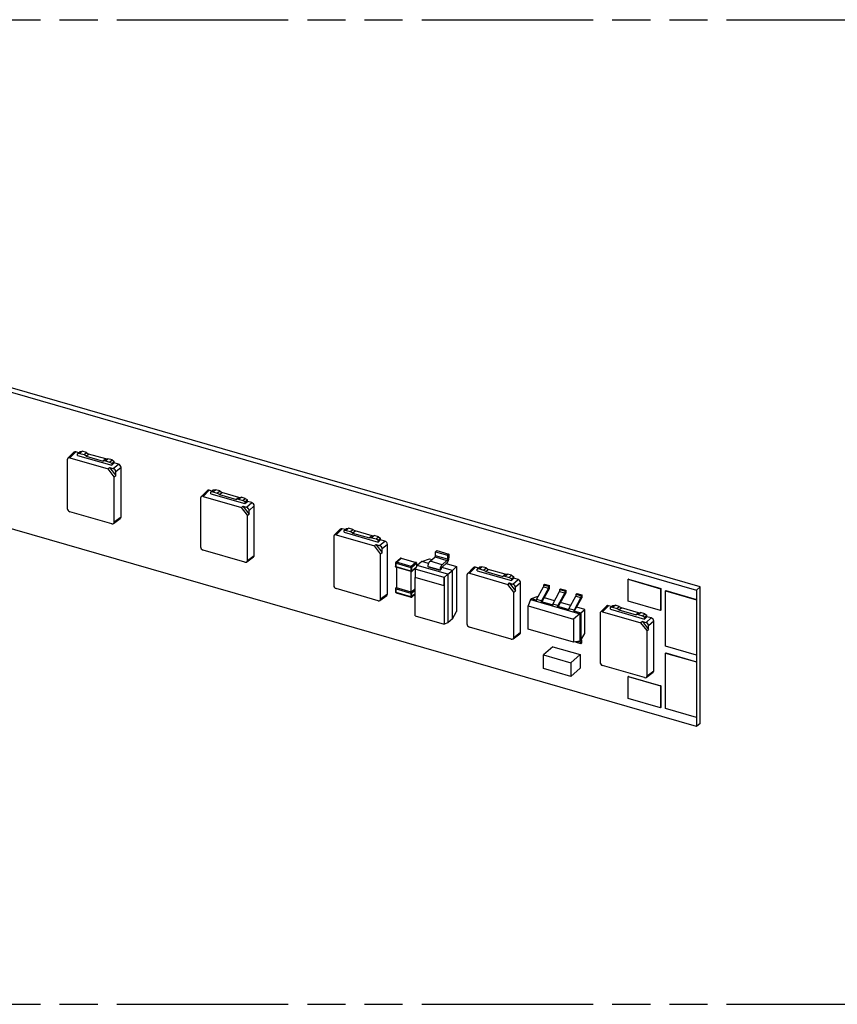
# Model space of a CAD drawing. Header units: millimetres. Extents: x 0 to 210, y 0 to 297.
# Tile 5 of 7: x 92 to 133, y 208 to 258. Entities that reach past the tile are written whole.
import ezdxf

# ---------------------------------------------------------------- set-up
doc = ezdxf.new("R2010")
doc.units = ezdxf.units.MM
doc.header["$LTSCALE"] = 19.36
doc.linetypes.add('PHANTOM', pattern=[0.8, 0.45, -0.05, 0.1, -0.05, 0.1, -0.05])
doc.layers.get('0').update_dxf_attribs({"linetype": 'CONTINUOUS'})
doc.layers.add('DEFAULT_3', color=7, linetype='PHANTOM')

msp = doc.modelspace()

# ---------------------------------------------------------------- linework, layer by layer
at = {"color": 7, "linetype": 'Continuous'}
for p, q in [((71.9161, 244.3368), (126.0427, 228.7118)), ((126.2302, 228.8742), (72.1036, 244.4992)), ((126.0427, 221.7836), (71.9161, 237.4086)), ((94.1058, 235.4074), (94.4111, 235.7142)), ((94.6629, 235.6919), (94.5138, 235.7349)), ((94.6054, 235.6421), (94.7304, 235.7503)), ((94.7137, 235.6541), (94.6054, 235.6421)), ((94.6054, 235.5566), (94.6054, 235.6421)), ((94.6054, 235.5566), (96.3375, 235.0566)), ((94.7137, 235.6541), (94.8387, 235.7624)), ((94.7137, 235.6541), (94.9302, 235.5916)), ((94.7304, 235.7503), (94.8387, 235.7624)), ((95.0552, 235.6999), (94.8387, 235.7624)), ((94.9302, 235.5916), (95.0552, 235.6999)), ((95.0384, 235.5171), (94.9302, 235.5916)), ((95.0384, 235.5171), (95.1634, 235.6253)), ((95.0384, 235.5171), (95.9045, 235.2671)), ((95.0552, 235.6999), (95.1634, 235.6253)), ((96.0295, 235.3753), (95.1634, 235.6253)), ((94.0787, 235.3358), (94.0787, 232.8635)), ((94.2085, 235.4281), (96.1571, 234.8656)), ((96.0295, 235.3753), (95.9045, 235.2671)), ((96.0127, 235.2791), (95.9045, 235.2671)), ((96.0127, 235.2791), (96.1377, 235.3874)), ((96.0127, 235.2791), (96.2292, 235.2166)), ((96.0295, 235.3753), (96.1377, 235.3874)), ((96.3542, 235.3249), (96.1377, 235.3874)), ((96.2292, 235.2166), (96.3542, 235.3249)), ((96.3375, 235.1421), (96.2292, 235.2166)), ((96.3375, 235.1421), (96.4625, 235.2503)), ((96.3375, 235.0566), (96.4625, 235.1724)), ((96.3375, 235.1421), (96.3375, 235.0566)), ((96.3542, 235.3249), (96.4625, 235.2503)), ((96.4625, 235.1724), (96.4625, 235.2503)), ((96.6791, 235.1099), (96.4625, 235.1724)), ((96.2276, 234.9364), (96.1571, 234.8656)), ((96.4642, 234.4699), (96.1571, 234.8656)), ((96.2276, 234.9364), (96.5438, 234.529)), ((96.2276, 234.9364), (96.4139, 234.8826)), ((96.4642, 234.4699), (96.5438, 234.529)), ((96.5438, 234.529), (96.5438, 234.7153)), ((96.8089, 232.4309), (96.8089, 234.9426)), ((96.4642, 232.1748), (96.4642, 234.4699)), ((100.8716, 233.4542), (101.177, 233.761)), ((101.4288, 233.7388), (101.2797, 233.7818)), ((101.3713, 233.689), (101.4963, 233.7972)), ((101.4795, 233.701), (101.3713, 233.689)), ((101.3713, 233.6035), (101.3713, 233.689)), ((101.3713, 233.6035), (103.1033, 233.1035)), ((101.4795, 233.701), (101.6045, 233.8093)), ((101.4795, 233.701), (101.696, 233.6385)), ((101.4963, 233.7972), (101.6045, 233.8093)), ((101.821, 233.7468), (101.6045, 233.8093)), ((101.696, 233.6385), (101.821, 233.7468)), ((101.8043, 233.564), (101.696, 233.6385)), ((101.8043, 233.564), (101.9293, 233.6722)), ((101.8043, 233.564), (102.6703, 233.314)), ((101.821, 233.7468), (101.9293, 233.6722)), ((102.7953, 233.4222), (101.9293, 233.6722)), ((100.8445, 233.3827), (100.8445, 230.9103)), ((100.9743, 233.475), (102.923, 232.9125)), ((102.7953, 233.4222), (102.6703, 233.314)), ((102.7785, 233.326), (102.6703, 233.314)), ((102.7785, 233.326), (102.9035, 233.4343)), ((102.7785, 233.326), (102.9951, 233.2635)), ((102.7953, 233.4222), (102.9035, 233.4343)), ((103.1201, 233.3718), (102.9035, 233.4343)), ((102.9951, 233.2635), (103.1201, 233.3718)), ((103.1033, 233.189), (102.9951, 233.2635)), ((103.1033, 233.189), (103.2283, 233.2972)), ((103.1033, 233.1035), (103.2283, 233.2193)), ((103.1033, 233.189), (103.1033, 233.1035)), ((103.1201, 233.3718), (103.2283, 233.2972)), ((103.2283, 233.2193), (103.2283, 233.2972)), ((103.4449, 233.1567), (103.2283, 233.2193)), ((96.3344, 232.0825), (94.2085, 232.6962)), ((102.9934, 232.9833), (102.923, 232.9125)), ((103.2301, 232.5167), (102.923, 232.9125)), ((102.9934, 232.9833), (103.1798, 232.9295)), ((102.9934, 232.9833), (103.3096, 232.5758)), ((103.2301, 232.5167), (103.3096, 232.5758)), ((103.2301, 230.2217), (103.2301, 232.5167)), ((103.3096, 232.5758), (103.3096, 232.7622)), ((103.5747, 230.4778), (103.5747, 232.9894)), ((96.4276, 232.095), (96.7723, 232.3511)), ((107.6374, 231.5011), (107.9428, 231.8079)), ((107.7401, 231.5219), (109.6888, 230.9594)), ((108.1946, 231.7856), (108.0455, 231.8287)), ((108.1371, 231.7358), (108.2621, 231.8441)), ((108.2453, 231.7479), (108.1371, 231.7358)), ((108.1371, 231.6503), (108.1371, 231.7358)), ((108.1371, 231.6503), (109.8691, 231.1503)), ((108.2453, 231.7479), (108.3703, 231.8561)), ((108.2453, 231.7479), (108.4618, 231.6854)), ((108.2621, 231.8441), (108.3703, 231.8561)), ((108.5868, 231.7936), (108.3703, 231.8561)), ((108.4618, 231.6854), (108.5868, 231.7936)), ((108.5701, 231.6108), (108.4618, 231.6854)), ((108.5701, 231.6108), (108.6951, 231.7191)), ((108.5701, 231.6108), (109.4361, 231.3608)), ((108.5868, 231.7936), (108.6951, 231.7191)), ((109.5611, 231.4691), (108.6951, 231.7191)), ((107.6103, 231.4295), (107.6103, 228.9572)), ((109.5611, 231.4691), (109.4361, 231.3608)), ((109.5444, 231.3729), (109.4361, 231.3608)), ((109.5444, 231.3729), (109.6694, 231.4811)), ((109.5444, 231.3729), (109.7609, 231.3104)), ((109.5611, 231.4691), (109.6694, 231.4811)), ((109.8859, 231.4186), (109.6694, 231.4811)), ((109.7592, 231.0301), (109.6888, 230.9594)), ((109.7592, 231.0301), (109.9456, 230.9764)), ((109.7592, 231.0301), (110.0754, 230.6227)), ((109.7609, 231.3104), (109.8859, 231.4186)), ((109.8691, 231.2358), (109.7609, 231.3104)), ((109.8691, 231.2358), (109.9941, 231.3441)), ((109.8691, 231.1503), (109.9941, 231.2661)), ((109.8691, 231.2358), (109.8691, 231.1503)), ((109.8859, 231.4186), (109.9941, 231.3441)), ((109.9941, 231.2661), (109.9941, 231.3441)), ((110.2107, 231.2036), (109.9941, 231.2661)), ((110.3405, 228.5247), (110.3405, 231.0363)), ((103.1002, 230.1293), (100.9743, 230.743)), ((109.9959, 230.5636), (109.6888, 230.9594)), ((109.9959, 230.5636), (110.0754, 230.6227)), ((109.9959, 228.2686), (109.9959, 230.5636)), ((110.0754, 230.6227), (110.0754, 230.8091)), ((112.7824, 230.6561), (112.8574, 230.721)), ((112.7824, 230.6561), (113.3886, 230.4811)), ((112.7824, 230.4612), (112.7824, 230.6561)), ((112.8574, 230.721), (113.4636, 230.546)), ((113.4636, 230.546), (113.3886, 230.4811)), ((113.4636, 230.546), (113.4636, 230.3512)), ((103.1935, 230.1419), (103.5381, 230.398)), ((110.7568, 230.0991), (110.7568, 229.9086)), ((110.7706, 230.1294), (111.0056, 230.3329)), ((111.0429, 230.3411), (111.7963, 230.1236)), ((111.8252, 230.0851), (111.8252, 229.9148)), ((112.0811, 230.1657), (111.8562, 229.9709)), ((112.0811, 230.1657), (112.4727, 230.3075)), ((112.4351, 230.0635), (112.0811, 230.1657)), ((112.4727, 230.3075), (112.6093, 230.268)), ((112.5074, 230.1798), (112.7574, 230.3963)), ((113.3636, 230.2213), (113.1136, 230.0048)), ((113.1136, 229.8749), (113.3636, 230.0914)), ((113.3281, 230.0606), (113.8484, 229.9104)), ((113.3886, 230.4811), (113.3886, 230.2862)), ((111.5391, 229.6527), (110.7857, 229.8702)), ((110.7968, 229.867), (110.7968, 228.8347)), ((111.5502, 228.6172), (111.5502, 229.6511)), ((111.5764, 229.6609), (111.7846, 229.8412)), ((111.7519, 229.7819), (111.7514, 229.7815)), ((113.2186, 229.3579), (111.7514, 229.7815)), ((111.7514, 229.7815), (111.7514, 229.3485)), ((111.8562, 229.9709), (111.7519, 229.7819)), ((113.2191, 229.3584), (111.7519, 229.7819)), ((113.415, 229.5209), (111.8562, 229.9709)), ((112.4074, 229.8983), (112.4074, 229.92)), ((112.4074, 229.8983), (113.0136, 229.7233)), ((113.0136, 229.7233), (113.0886, 229.7883)), ((113.0136, 229.745), (113.0136, 229.7233)), ((113.0886, 229.7883), (113.0886, 229.8099)), ((113.64, 229.7157), (113.1083, 229.8692)), ((113.2191, 229.3584), (113.415, 229.5209)), ((113.415, 229.5209), (113.64, 229.7157)), ((113.415, 229.5209), (113.415, 227.0527)), ((113.8484, 229.9104), (113.64, 229.7157)), ((113.64, 227.2475), (113.64, 229.7157)), ((113.8484, 229.9104), (113.8484, 227.6254)), ((114.4033, 229.548), (114.7086, 229.8548)), ((114.506, 229.5687), (116.4546, 229.0062)), ((114.9604, 229.8325), (114.8113, 229.8755)), ((114.9029, 229.7827), (115.0279, 229.891)), ((115.0112, 229.7948), (114.9029, 229.7827)), ((114.9029, 229.6972), (114.9029, 229.7827)), ((114.9029, 229.6972), (116.635, 229.1972)), ((115.0112, 229.7948), (115.1362, 229.903)), ((115.0112, 229.7948), (115.2277, 229.7323)), ((115.0279, 229.891), (115.1362, 229.903)), ((115.3527, 229.8405), (115.1362, 229.903)), ((115.2277, 229.7323), (115.3527, 229.8405)), ((115.3359, 229.6577), (115.2277, 229.7323)), ((115.3359, 229.6577), (115.4609, 229.766)), ((115.3359, 229.6577), (116.2019, 229.4077)), ((115.3527, 229.8405), (115.4609, 229.766)), ((116.3269, 229.516), (115.4609, 229.766)), ((116.3269, 229.516), (116.2019, 229.4077)), ((116.3102, 229.4198), (116.4352, 229.528)), ((116.3269, 229.516), (116.4352, 229.528)), ((116.6517, 229.4655), (116.4352, 229.528)), ((113.2186, 228.9249), (111.7514, 229.3485)), ((111.7519, 227.4054), (111.7519, 229.3483)), ((113.2186, 229.3579), (113.2191, 229.3584)), ((113.2186, 228.9249), (113.2186, 229.3579)), ((113.2191, 229.3584), (113.2191, 226.9818)), ((114.3761, 229.4764), (114.3761, 227.0041)), ((116.3102, 229.4198), (116.2019, 229.4077)), ((116.3102, 229.4198), (116.5267, 229.3573)), ((116.5251, 229.077), (116.4546, 229.0062)), ((116.7617, 228.6105), (116.4546, 229.0062)), ((116.5251, 229.077), (116.7114, 229.0232)), ((116.5251, 229.077), (116.8412, 228.6696)), ((116.5267, 229.3573), (116.6517, 229.4655)), ((116.635, 229.2827), (116.5267, 229.3573)), ((116.635, 229.2827), (116.76, 229.391)), ((116.635, 229.1972), (116.76, 229.313)), ((116.635, 229.2827), (116.635, 229.1972)), ((116.6517, 229.4655), (116.76, 229.391)), ((116.76, 229.313), (116.76, 229.391)), ((116.9765, 229.2505), (116.76, 229.313)), ((117.1064, 226.5716), (117.1064, 229.0832)), ((118.2634, 228.9728), (118.3134, 229.0161)), ((118.3134, 229.0161), (118.5732, 228.9411)), ((122.5786, 229.2701), (122.5686, 229.2615)), ((122.5686, 229.2615), (124.214, 228.7865)), ((122.5686, 228.1529), (122.5686, 229.2615)), ((122.5786, 229.2701), (124.224, 228.7951)), ((109.8661, 228.1762), (107.7401, 228.7899)), ((110.7568, 228.8001), (110.7568, 228.6096)), ((110.7706, 228.8303), (110.7968, 228.853)), ((110.7857, 228.5711), (111.5391, 228.3536)), ((111.5502, 228.6172), (110.7968, 228.8347)), ((111.7519, 228.7919), (111.5502, 228.6172)), ((111.5764, 228.3618), (111.7519, 228.5138)), ((113.2186, 228.9249), (113.2191, 228.9254)), ((116.7617, 228.6105), (116.8412, 228.6696)), ((116.7617, 226.3154), (116.7617, 228.6105)), ((116.8412, 228.6696), (116.8412, 228.8559)), ((117.9134, 228.2443), (118.2634, 228.8852)), ((118.5232, 228.8102), (118.1732, 228.1693)), ((118.2232, 228.1617), (118.5732, 228.8026)), ((118.5232, 228.8978), (118.2634, 228.9728)), ((118.2634, 228.9728), (118.2634, 228.8852)), ((118.2634, 228.8852), (118.5232, 228.8102)), ((118.5732, 228.9411), (118.5232, 228.8978)), ((118.5232, 228.8978), (118.5232, 228.8102)), ((118.5732, 228.8026), (118.5732, 228.9411)), ((118.7361, 228.0068), (119.0861, 228.6477)), ((119.3459, 228.5727), (118.9959, 227.9318)), ((119.0459, 227.9242), (119.3959, 228.5651)), ((119.0861, 228.7353), (119.1361, 228.7786)), ((119.3459, 228.6603), (119.0861, 228.7353)), ((119.0861, 228.7353), (119.0861, 228.6477)), ((119.0861, 228.6477), (119.3459, 228.5727)), ((119.1361, 228.7786), (119.3959, 228.7036)), ((119.3959, 228.7036), (119.3459, 228.6603)), ((119.3459, 228.6603), (119.3459, 228.5727)), ((119.3959, 228.7036), (119.3959, 228.5651)), ((119.9088, 228.4978), (119.9588, 228.5411)), ((119.9588, 228.5411), (120.2186, 228.4661)), ((124.224, 228.7951), (124.214, 228.7865)), ((124.214, 228.7865), (124.214, 227.6779)), ((124.224, 228.7951), (124.224, 227.6866)), ((124.4795, 228.6867), (124.4695, 228.6781)), ((124.4695, 228.6781), (126.0327, 228.2268)), ((124.4695, 225.8635), (124.4695, 228.6781)), ((124.4795, 228.6867), (126.0427, 228.2355)), ((126.0427, 228.7118), (126.2302, 228.8742)), ((126.0427, 228.7118), (126.0427, 228.2355)), ((126.2302, 221.946), (126.2302, 228.8742)), ((109.9593, 228.1888), (110.3039, 228.4449)), ((117.6103, 228.2376), (117.4897, 227.9082)), ((117.6603, 228.2809), (117.6103, 228.2376)), ((117.6103, 228.2376), (120.1217, 227.5126)), ((117.6603, 228.2809), (118.0007, 228.4041)), ((117.6603, 228.2809), (117.9134, 228.2078)), ((118.1732, 228.1693), (117.9134, 228.2443)), ((117.9134, 228.1501), (117.9134, 228.2443)), ((118.1732, 228.0751), (118.1732, 228.1693)), ((118.2232, 228.1184), (118.1732, 228.0751)), ((118.2232, 228.1184), (118.2232, 228.1617)), ((118.2232, 228.1184), (118.7361, 227.9703)), ((118.8291, 228.1771), (118.3129, 228.3261)), ((118.9959, 227.9318), (118.7361, 228.0068)), ((118.7361, 227.9126), (118.7361, 228.0068)), ((119.6518, 227.9396), (119.1357, 228.0886)), ((119.5588, 227.7693), (119.9088, 228.4102)), ((120.1686, 228.3352), (119.8186, 227.6943)), ((119.8686, 227.6867), (120.2186, 228.3276)), ((120.1686, 228.4228), (119.9088, 228.4978)), ((119.9088, 228.4978), (119.9088, 228.4102)), ((119.9088, 228.4102), (120.1686, 228.3352)), ((120.2186, 228.4661), (120.1686, 228.4228)), ((120.1686, 228.4228), (120.1686, 228.3352)), ((120.2186, 228.4661), (120.2186, 228.3276)), ((124.214, 227.6779), (122.5686, 228.1529)), ((126.0427, 228.2355), (126.0327, 228.2268)), ((126.0327, 228.2268), (126.0327, 225.4122)), ((113.64, 227.2475), (113.8484, 227.6254)), ((117.4897, 227.9082), (119.7923, 227.2435)), ((117.4897, 226.7314), (117.4897, 227.9082)), ((118.9959, 227.8376), (118.9959, 227.9318)), ((119.0459, 227.8809), (118.9959, 227.8376)), ((119.0459, 227.8809), (119.0459, 227.9242)), ((119.0459, 227.8809), (119.5588, 227.7328)), ((119.8186, 227.6943), (119.5588, 227.7693)), ((119.5588, 227.6751), (119.5588, 227.7693)), ((120.1217, 227.5126), (119.7923, 227.2435)), ((119.8186, 227.6001), (119.8186, 227.6943)), ((119.8686, 227.6434), (119.8186, 227.6001)), ((119.8686, 227.6434), (119.8686, 227.6867)), ((119.8686, 227.6434), (120.1717, 227.5559)), ((120.3628, 227.7343), (119.9584, 227.8511)), ((120.1717, 227.5559), (120.1217, 227.5126)), ((120.1217, 227.5126), (120.1217, 226.127)), ((120.1717, 227.5559), (120.3628, 227.7343)), ((120.1717, 227.5559), (120.1717, 226.1703)), ((120.3628, 226.5167), (120.3628, 227.7343)), ((121.142, 227.5233), (121.142, 225.051)), ((121.1691, 227.5949), (121.4744, 227.9017)), ((121.2718, 227.6156), (123.2204, 227.0531)), ((121.7262, 227.8794), (121.5771, 227.9224)), ((121.6687, 227.8296), (121.7937, 227.9378)), ((121.777, 227.8416), (121.6687, 227.8296)), ((121.6687, 227.7441), (121.6687, 227.8296)), ((121.6687, 227.7441), (123.4008, 227.2441)), ((121.777, 227.8416), (121.902, 227.9499)), ((121.777, 227.8416), (121.9935, 227.7791)), ((121.7937, 227.9378), (121.902, 227.9499)), ((122.1185, 227.8874), (121.902, 227.9499)), ((121.9935, 227.7791), (122.1185, 227.8874)), ((122.1017, 227.7046), (121.9935, 227.7791)), ((122.1017, 227.7046), (122.2267, 227.8128)), ((122.1017, 227.7046), (122.9678, 227.4546)), ((122.1185, 227.8874), (122.2267, 227.8128)), ((123.0928, 227.5628), (122.2267, 227.8128)), ((123.0928, 227.5628), (122.9678, 227.4546)), ((123.076, 227.4666), (123.201, 227.5749)), ((123.0928, 227.5628), (123.201, 227.5749)), ((123.4175, 227.5124), (123.201, 227.5749)), ((123.2925, 227.4041), (123.4175, 227.5124)), ((123.4175, 227.5124), (123.5258, 227.4378)), ((124.224, 227.6866), (124.214, 227.6779)), ((111.7519, 227.4054), (113.2191, 226.9818)), ((113.415, 227.0527), (113.2191, 226.9818)), ((113.64, 227.2475), (113.415, 227.0527)), ((119.7923, 227.2435), (119.7923, 226.0667)), ((123.076, 227.4666), (122.9678, 227.4546)), ((123.076, 227.4666), (123.2925, 227.4041)), ((123.2909, 227.1239), (123.2204, 227.0531)), ((123.5275, 226.6574), (123.2204, 227.0531)), ((123.2909, 227.1239), (123.4772, 227.0701)), ((123.2909, 227.1239), (123.6071, 226.7165)), ((123.4008, 227.3296), (123.2925, 227.4041)), ((123.4008, 227.3296), (123.5258, 227.4378)), ((123.4008, 227.2441), (123.5258, 227.3599)), ((123.4008, 227.3296), (123.4008, 227.2441)), ((123.5258, 227.3599), (123.5258, 227.4378)), ((123.7424, 227.2974), (123.5258, 227.3599)), ((123.8722, 224.6184), (123.8722, 227.1301)), ((116.6319, 226.2231), (114.506, 226.8368)), ((119.7923, 226.0667), (117.4897, 226.7314)), ((120.1717, 226.1703), (120.3628, 226.5167)), ((123.5275, 226.6574), (123.6071, 226.7165)), ((123.5275, 224.3623), (123.5275, 226.6574)), ((123.6071, 226.7165), (123.6071, 226.9028)), ((116.7251, 226.2356), (117.0698, 226.4918)), ((120.1217, 226.127), (119.7923, 226.0667)), ((119.9088, 226.073), (119.9088, 226.088)), ((119.9088, 226.073), (120.1686, 225.998)), ((119.9916, 226.1032), (120.1686, 226.0856)), ((120.1717, 226.1703), (120.1217, 226.127)), ((120.1686, 225.998), (120.1686, 226.0856)), ((120.1686, 225.998), (120.2186, 226.0413)), ((120.2186, 226.1798), (120.1792, 226.1837)), ((120.1827, 226.1902), (120.2186, 226.1798)), ((120.2186, 226.0413), (120.2186, 226.1798)), ((118.7464, 225.8384), (118.2714, 225.427)), ((118.7464, 225.8384), (120.132, 225.4384)), ((126.0327, 225.4122), (124.4695, 225.8635)), ((124.4795, 225.5257), (124.4695, 225.5171)), ((124.4695, 225.5171), (126.0327, 225.0658)), ((124.4695, 222.7025), (124.4695, 225.5171)), ((124.4795, 225.5257), (126.0427, 225.0745)), ((118.2714, 225.427), (119.657, 225.027)), ((118.2714, 224.7342), (118.2714, 225.427)), ((120.132, 225.4384), (119.657, 225.027)), ((119.657, 225.027), (119.657, 224.3342)), ((120.132, 225.4384), (120.132, 224.7456)), ((126.0427, 225.4209), (126.0327, 225.4122)), ((126.0427, 225.0745), (126.0327, 225.0658)), ((126.0327, 225.0658), (126.0327, 222.2512)), ((126.0427, 225.4209), (126.0427, 225.0745)), ((119.657, 224.3342), (118.2714, 224.7342)), ((120.132, 224.7456), (119.657, 224.3342)), ((123.3977, 224.27), (121.2718, 224.8837)), ((123.4909, 224.2825), (123.8356, 224.5386)), ((122.5786, 224.3338), (122.5686, 224.3251)), ((122.5686, 224.3251), (124.214, 223.8501)), ((122.5686, 223.2166), (122.5686, 224.3251)), ((122.5786, 224.3338), (124.224, 223.8588)), ((124.224, 223.8588), (124.214, 223.8501)), ((124.214, 223.8501), (124.214, 222.7416)), ((124.224, 223.8588), (124.224, 222.7503)), ((124.214, 222.7416), (122.5686, 223.2166)), ((124.224, 222.7503), (124.214, 222.7416)), ((126.0327, 222.2512), (124.4695, 222.7025)), ((126.0427, 222.2599), (126.0327, 222.2512)), ((126.0427, 222.2599), (126.0427, 221.7836)), ((126.2302, 221.946), (126.0427, 221.7836))]:
    msp.add_line(p, q, dxfattribs=at)
at = {"color": 9, "linetype": 'Continuous'}
for p, q in [((94.5138, 235.7349), (94.2085, 235.4281)), ((96.4139, 234.8826), (96.6791, 235.1099)), ((96.8089, 234.9426), (96.5438, 234.7153)), ((101.2797, 233.7818), (100.9743, 233.475)), ((103.1798, 232.9295), (103.4449, 233.1567)), ((103.5747, 232.9894), (103.3096, 232.7622)), ((96.4642, 232.1748), (96.8089, 232.4309)), ((108.0455, 231.8287), (107.7401, 231.5219)), ((109.9456, 230.9764), (110.2107, 231.2036)), ((110.3405, 231.0363), (110.0754, 230.8091)), ((103.2301, 230.2217), (103.5747, 230.4778)), ((110.7768, 230.0818), (111.5302, 229.8643)), ((110.7768, 229.8913), (110.7768, 230.0818)), ((110.7968, 230.1338), (111.0318, 230.3373)), ((111.5502, 229.9163), (110.7968, 230.1338)), ((111.0318, 230.3373), (111.7852, 230.1198)), ((111.7852, 230.1198), (111.5502, 229.9163)), ((111.5848, 229.8716), (111.8198, 230.0751)), ((111.8198, 230.0751), (111.8198, 229.9051)), ((113.1136, 230.0048), (112.5074, 230.1798)), ((112.7574, 230.3963), (113.3636, 230.2213)), ((113.3886, 230.2862), (112.7824, 230.4612)), ((111.5302, 229.6738), (110.7768, 229.8913)), ((111.5302, 229.8643), (111.5302, 229.6738)), ((111.5848, 229.6811), (111.5848, 229.8716)), ((111.7983, 229.8659), (111.5848, 229.6811)), ((112.4074, 229.92), (113.0136, 229.745)), ((114.8113, 229.8755), (114.506, 229.5687)), ((116.7114, 229.0232), (116.9765, 229.2505)), ((117.1064, 229.0832), (116.8412, 228.8559)), ((109.9959, 228.2686), (110.3405, 228.5247)), ((110.7768, 228.7828), (111.5302, 228.5653)), ((110.7768, 228.5922), (110.7768, 228.7828)), ((111.5302, 228.3747), (110.7768, 228.5922)), ((111.5302, 228.5653), (111.5302, 228.3747)), ((111.5848, 228.5726), (111.7519, 228.7173)), ((111.5848, 228.3821), (111.5848, 228.5726)), ((111.7519, 228.5268), (111.5848, 228.3821)), ((121.5771, 227.9224), (121.2718, 227.6156)), ((123.4772, 227.0701), (123.7424, 227.2974)), ((123.8722, 227.1301), (123.6071, 226.9028)), ((116.7617, 226.3154), (117.1064, 226.5716)), ((123.5275, 224.3623), (123.8722, 224.6184))]:
    msp.add_line(p, q, dxfattribs=at)
at = {"color": 7, "linetype": 'Continuous'}
for centre, start, end in [((110.7968, 230.0991), 130.89339, 180), ((111.0318, 230.3026), 73.89787, 130.89339), ((111.7852, 230.0851), 0.00003, 73.89776), ((110.7968, 229.9086), 180, 253.89789), ((111.5502, 229.6911), 253.89789, 310.89339), ((110.7968, 228.8001), 130.8934, 179.99999), ((110.7968, 228.6096), 180, 253.89789), ((111.5502, 228.3921), 253.89789, 310.89339)]:
    msp.add_arc(centre, 0.04, start, end, dxfattribs=at)
at = {"color": 9, "linetype": 'Continuous'}
for centre in [(111.0203, 230.3158), (110.7853, 228.8133)]:
    msp.add_arc(centre, 0.0226, 125.42333, 130.88981, dxfattribs=at)
at = {"color": 7, "linetype": 'Continuous'}
for centre, major_axis, ratio, start_param, end_param in [((94.514, 235.6049), (-0.0983, 0.1136), 0.7490964, -0.8561535, 0.0557299), ((94.2087, 235.2981), (-0.0983, 0.1136), 0.7490964, -0.8561535, 0.7134248), ((96.6789, 234.9799), (-0.0982, 0.1134), 0.7509046, -2.4275713, -0.8579929), ((96.4138, 234.7527), (-0.0982, 0.1134), 0.7509046, -2.4275713, -0.8579929), ((101.2798, 233.6518), (-0.0983, 0.1136), 0.7490964, -0.8561535, 0.0557299), ((100.9745, 233.345), (-0.0983, 0.1136), 0.7490964, -0.8561535, 0.7134248), ((103.4447, 233.0268), (-0.0982, 0.1134), 0.7509046, -2.4275713, -0.8579929), ((94.2087, 232.8261), (-0.0982, 0.1134), 0.7509046, 0.7140214, 2.2835997), ((103.1796, 232.7995), (-0.0982, 0.1134), 0.7509046, -2.4275713, -0.8579929), ((96.3343, 232.2125), (-0.0983, 0.1136), 0.7490964, 2.2854391, 3.8550175), ((96.6789, 232.4686), (-0.0983, 0.1136), 0.7490964, -3.1973225, -2.4281678), ((107.7403, 231.3918), (-0.0983, 0.1136), 0.7490964, -0.8561535, 0.7134248), ((108.0457, 231.6986), (-0.0983, 0.1136), 0.7490964, -0.8561535, 0.0557299), ((110.2106, 231.0737), (-0.0982, 0.1134), 0.7509046, -2.4275713, -0.8579929), ((100.9745, 230.873), (-0.0982, 0.1134), 0.7509046, 0.7140214, 2.2835997), ((109.9454, 230.8464), (-0.0982, 0.1134), 0.7509046, -2.4275713, -0.8579929), ((103.1001, 230.2594), (-0.0983, 0.1136), 0.7490964, 2.2854391, 3.8550175), ((103.4447, 230.5155), (-0.0983, 0.1136), 0.7490964, -3.1973225, -2.4281678), ((114.5061, 229.4387), (-0.0983, 0.1136), 0.7490964, -0.8561535, 0.7134248), ((114.8115, 229.7455), (-0.0983, 0.1136), 0.7490964, -0.8561535, 0.0557299), ((116.7113, 228.8933), (-0.0982, 0.1134), 0.7509046, -2.4275713, -0.8579929), ((116.9764, 229.1206), (-0.0982, 0.1134), 0.7509046, -2.4275713, -0.8579929), ((107.7403, 228.9198), (-0.0982, 0.1134), 0.7509046, 0.7140214, 2.2835997), ((110.2106, 228.5624), (-0.0983, 0.1136), 0.7490964, -3.1973225, -2.4281678), ((109.8659, 228.3062), (-0.0983, 0.1136), 0.7490964, 2.2854391, 3.8550175), ((121.272, 227.4856), (-0.0983, 0.1136), 0.7490964, -0.8561535, 0.7134248), ((121.5773, 227.7924), (-0.0983, 0.1136), 0.7490964, -0.8561535, 0.0557299), ((114.5061, 226.9667), (-0.0982, 0.1134), 0.7509046, 0.7140214, 2.2835997), ((123.4771, 226.9402), (-0.0982, 0.1134), 0.7509046, -2.4275713, -0.8579929), ((123.7422, 227.1674), (-0.0982, 0.1134), 0.7509046, -2.4275713, -0.8579929), ((116.9764, 226.6092), (-0.0983, 0.1136), 0.7490964, -3.1973225, -2.4281678), ((116.6317, 226.3531), (-0.0983, 0.1136), 0.7490964, 2.2854391, 3.8550175), ((121.272, 225.0136), (-0.0982, 0.1134), 0.7509046, 0.7140214, 2.2835997), ((123.7422, 224.6561), (-0.0983, 0.1136), 0.7490964, -3.1973225, -2.4281678), ((123.3975, 224.4), (-0.0983, 0.1136), 0.7490964, 2.2854391, 3.8550175)]:
    msp.add_ellipse(centre, major_axis=major_axis, ratio=ratio, start_param=start_param, end_param=end_param, dxfattribs=at)
at = {"color": 9, "linetype": 'Continuous'}
for points, knots in [([(110.7568, 230.0991), (110.7568, 230.0987), (110.7568, 230.0978), (110.7571, 230.0965), (110.7575, 230.0952), (110.7579, 230.0944), (110.7581, 230.094)], [0, 0, 0, 0, 0.2425475, 0.4881714, 0.7397844, 1, 1, 1, 1]), ([(110.7581, 230.094), (110.7585, 230.0933), (110.7593, 230.092), (110.7609, 230.0902), (110.7628, 230.0885), (110.7651, 230.0869), (110.7676, 230.0854), (110.7704, 230.084), (110.7735, 230.0828), (110.7757, 230.0821), (110.7768, 230.0818)], [0, 0, 0, 0, 0.0975009, 0.2021218, 0.3147146, 0.4356886, 0.5650832, 0.7026367, 0.8478431, 1, 1, 1, 1]), ([(110.7968, 230.1338), (110.7944, 230.1345), (110.7907, 230.1352), (110.7859, 230.1352), (110.7824, 230.1349), (110.7791, 230.1341), (110.776, 230.1329), (110.7731, 230.1314), (110.7714, 230.1301), (110.7706, 230.1294)], [0, 0, 0, 0, 0.2705431, 0.3998418, 0.5252771, 0.6472874, 0.7665119, 0.8837665, 1, 1, 1, 1]), ([(110.7768, 230.0818), (110.7768, 230.0842), (110.777, 230.0891), (110.7782, 230.0965), (110.78, 230.104), (110.7825, 230.1113), (110.785, 230.1172), (110.7873, 230.1215), (110.7891, 230.1245), (110.7909, 230.1272), (110.7928, 230.1297), (110.7947, 230.1319), (110.7961, 230.1332), (110.7968, 230.1338)], [0, 0, 0, 0, 0.1245553, 0.2573324, 0.3943412, 0.5313272, 0.6640372, 0.7275447, 0.7885273, 0.8465771, 0.9013436, 0.9525476, 1, 1, 1, 1]), ([(111.0073, 230.3342), (111.0081, 230.3348), (111.0098, 230.3358), (111.0125, 230.3371), (111.0154, 230.338), (111.0196, 230.3387), (111.0252, 230.3388), (111.0296, 230.3379), (111.0318, 230.3373)], [0, 0, 0, 0, 0.1160357, 0.2335197, 0.3531896, 0.4756623, 0.7303817, 1, 1, 1, 1]), ([(111.0318, 230.3373), (111.0325, 230.338), (111.0341, 230.3392), (111.0364, 230.3404), (111.0383, 230.3411), (111.0398, 230.3414), (111.0414, 230.3414), (111.0424, 230.3412), (111.0429, 230.3411)], [0, 0, 0, 0, 0.2500932, 0.499994, 0.6250539, 0.7500766, 0.8750548, 1, 1, 1, 1]), ([(111.7963, 230.1236), (111.7958, 230.1237), (111.7948, 230.1239), (111.7933, 230.1239), (111.7918, 230.1236), (111.7898, 230.1229), (111.7876, 230.1217), (111.786, 230.1205), (111.7852, 230.1198)], [0, 0, 0, 0, 0.1249452, 0.2499234, 0.3749461, 0.500006, 0.7499068, 1, 1, 1, 1]), ([(111.7852, 230.1198), (111.7875, 230.1191), (111.7921, 230.1173), (111.7975, 230.1141), (111.8016, 230.111), (111.8055, 230.1076), (111.8081, 230.1046), (111.8097, 230.1026)], [0, 0, 0, 0, 0.2383743, 0.4867772, 0.6138418, 0.7421134, 1, 1, 1, 1]), ([(111.8097, 230.1026), (111.8113, 230.1005), (111.8141, 230.0962), (111.8174, 230.0893), (111.8194, 230.0823), (111.8198, 230.0775), (111.8198, 230.0751)], [0, 0, 0, 0, 0.2621009, 0.5183514, 0.7651489, 1, 1, 1, 1]), ([(111.8198, 230.0751), (111.8207, 230.0759), (111.8222, 230.0774), (111.8236, 230.0795), (111.8245, 230.0812), (111.8249, 230.0825), (111.8251, 230.0838), (111.8252, 230.0847), (111.8252, 230.0851)], [0, 0, 0, 0, 0.2818063, 0.5378488, 0.6581077, 0.7743909, 0.8879064, 1, 1, 1, 1]), ([(110.7768, 229.8913), (110.7753, 229.8917), (110.7725, 229.8926), (110.7685, 229.8944), (110.7651, 229.8963), (110.7621, 229.8985), (110.7598, 229.9008), (110.7583, 229.9029), (110.7575, 229.9047), (110.7571, 229.906), (110.7568, 229.9073), (110.7568, 229.9082), (110.7568, 229.9086)], [0, 0, 0, 0, 0.162778, 0.3152129, 0.4561429, 0.584988, 0.701941, 0.8082018, 0.8581107, 0.9063696, 0.9534798, 1, 1, 1, 1]), ([(110.7826, 229.8719), (110.7821, 229.8723), (110.7812, 229.8733), (110.7801, 229.875), (110.7791, 229.8771), (110.7782, 229.8794), (110.7776, 229.882), (110.7771, 229.8849), (110.7768, 229.888), (110.7768, 229.8902), (110.7768, 229.8913)], [0, 0, 0, 0, 0.0915325, 0.1913058, 0.3006636, 0.4203068, 0.5504229, 0.6908003, 0.8409155, 1, 1, 1, 1]), ([(110.7857, 229.8702), (110.7851, 229.8703), (110.784, 229.8708), (110.7831, 229.8715), (110.7826, 229.8719)], [0, 0, 0, 0, 0.4900498, 1, 1, 1, 1]), ([(111.5361, 229.8939), (111.5351, 229.8915), (111.5335, 229.8865), (111.5316, 229.879), (111.5305, 229.8716), (111.5302, 229.8667), (111.5302, 229.8643)], [0, 0, 0, 0, 0.2578183, 0.5156798, 0.7655769, 1, 1, 1, 1]), ([(111.5302, 229.8643), (111.5325, 229.8636), (111.5374, 229.8625), (111.545, 229.8617), (111.5528, 229.8615), (111.5605, 229.8622), (111.5666, 229.8633), (111.5713, 229.8646), (111.5745, 229.8657), (111.5775, 229.867), (111.5802, 229.8684), (111.5827, 229.8699), (111.5842, 229.871), (111.5848, 229.8716)], [0, 0, 0, 0, 0.1285772, 0.26356, 0.4011759, 0.5374703, 0.6685792, 0.7311027, 0.7910696, 0.8481551, 0.9021026, 0.95274, 1, 1, 1, 1]), ([(111.5848, 229.6811), (111.5842, 229.6805), (111.5827, 229.6794), (111.5802, 229.6779), (111.5775, 229.6764), (111.5745, 229.6752), (111.5713, 229.6741), (111.5666, 229.6728), (111.5605, 229.6716), (111.5528, 229.671), (111.545, 229.6711), (111.5374, 229.672), (111.5325, 229.6731), (111.5302, 229.6738)], [0, 0, 0, 0, 0.04726, 0.0978973, 0.1518447, 0.2089302, 0.268897, 0.3314205, 0.4625294, 0.5988238, 0.7364397, 0.8714226, 1, 1, 1, 1]), ([(111.5302, 229.6738), (111.5302, 229.6724), (111.5303, 229.6698), (111.5307, 229.666), (111.5315, 229.6626), (111.5325, 229.6596), (111.5337, 229.657), (111.5351, 229.6553), (111.5362, 229.6542), (111.5371, 229.6535), (111.5381, 229.653), (111.5388, 229.6528), (111.5391, 229.6527)], [0, 0, 0, 0, 0.1691967, 0.3260958, 0.4695567, 0.5990214, 0.7147235, 0.8179771, 0.8658089, 0.9116863, 0.9561958, 1, 1, 1, 1]), ([(111.5502, 229.9163), (111.5495, 229.9157), (111.5482, 229.9144), (111.5462, 229.9122), (111.5443, 229.9097), (111.5425, 229.907), (111.5407, 229.904), (111.5385, 229.8997), (111.537, 229.8962), (111.5361, 229.8939)], [0, 0, 0, 0, 0.1012486, 0.2105017, 0.3273561, 0.4512162, 0.5813337, 0.7168388, 1, 1, 1, 1]), ([(111.5848, 229.8716), (111.5848, 229.874), (111.5844, 229.8787), (111.5824, 229.8858), (111.5791, 229.8927), (111.5748, 229.8992), (111.5705, 229.904), (111.5666, 229.9075), (111.5625, 229.9106), (111.5571, 229.9138), (111.5525, 229.9156), (111.5502, 229.9163)], [0, 0, 0, 0, 0.1161136, 0.2381338, 0.3648276, 0.494414, 0.6247979, 0.6896503, 0.7538924, 0.8794814, 1, 1, 1, 1]), ([(111.5764, 229.6609), (111.5771, 229.6615), (111.5783, 229.6627), (111.58, 229.6648), (111.5815, 229.6671), (111.5831, 229.6705), (111.5845, 229.6752), (111.5848, 229.6791), (111.5848, 229.6811)], [0, 0, 0, 0, 0.1184581, 0.2376413, 0.3582391, 0.480873, 0.7339111, 1, 1, 1, 1]), ([(110.7568, 228.8001), (110.7568, 228.7997), (110.7568, 228.7988), (110.7571, 228.7975), (110.7575, 228.7962), (110.7583, 228.7944), (110.7598, 228.7923), (110.7621, 228.79), (110.7651, 228.7878), (110.7685, 228.7858), (110.7725, 228.7841), (110.7753, 228.7832), (110.7768, 228.7828)], [0, 0, 0, 0, 0.0465201, 0.0936303, 0.1418892, 0.1917981, 0.2980588, 0.4150118, 0.5438568, 0.6847867, 0.8372219, 1, 1, 1, 1]), ([(110.7768, 228.5922), (110.7753, 228.5927), (110.7725, 228.5936), (110.7685, 228.5953), (110.7651, 228.5973), (110.7621, 228.5994), (110.7598, 228.6018), (110.7583, 228.6039), (110.7575, 228.6056), (110.7571, 228.6069), (110.7568, 228.6083), (110.7568, 228.6091), (110.7568, 228.6096)], [0, 0, 0, 0, 0.162778, 0.3152129, 0.4561429, 0.584988, 0.701941, 0.8082018, 0.8581107, 0.9063696, 0.9534798, 1, 1, 1, 1]), ([(110.7968, 228.8347), (110.7946, 228.8354), (110.7902, 228.8362), (110.7846, 228.8362), (110.7804, 228.8354), (110.7775, 228.8345), (110.7748, 228.8333), (110.7731, 228.8322), (110.7723, 228.8317)], [0, 0, 0, 0, 0.2696183, 0.5243377, 0.6468104, 0.7664803, 0.8839643, 1, 1, 1, 1]), ([(110.7768, 228.7828), (110.7768, 228.7851), (110.777, 228.79), (110.7782, 228.7975), (110.78, 228.805), (110.7825, 228.8123), (110.785, 228.8181), (110.7873, 228.8225), (110.7891, 228.8254), (110.7909, 228.8282), (110.7928, 228.8307), (110.7947, 228.8328), (110.7961, 228.8341), (110.7968, 228.8347)], [0, 0, 0, 0, 0.1245554, 0.2573327, 0.3943415, 0.5313275, 0.6640375, 0.727545, 0.7885275, 0.8465774, 0.9013437, 0.9525476, 1, 1, 1, 1]), ([(110.7826, 228.5728), (110.7821, 228.5732), (110.7812, 228.5742), (110.7801, 228.576), (110.7791, 228.578), (110.7782, 228.5804), (110.7776, 228.583), (110.7771, 228.5859), (110.7768, 228.589), (110.7768, 228.5911), (110.7768, 228.5922)], [0, 0, 0, 0, 0.0915325, 0.1913058, 0.3006636, 0.4203068, 0.5504229, 0.6908003, 0.8409155, 1, 1, 1, 1]), ([(110.7857, 228.5711), (110.7851, 228.5713), (110.784, 228.5718), (110.7831, 228.5724), (110.7826, 228.5728)], [0, 0, 0, 0, 0.4900498, 1, 1, 1, 1]), ([(111.5361, 228.5948), (111.5351, 228.5924), (111.5335, 228.5875), (111.5316, 228.58), (111.5305, 228.5725), (111.5302, 228.5676), (111.5302, 228.5653)], [0, 0, 0, 0, 0.2578183, 0.5156798, 0.7655769, 1, 1, 1, 1]), ([(111.5302, 228.5653), (111.5325, 228.5646), (111.5374, 228.5635), (111.545, 228.5626), (111.5528, 228.5625), (111.5605, 228.5631), (111.5666, 228.5643), (111.5713, 228.5656), (111.5745, 228.5667), (111.5775, 228.5679), (111.5802, 228.5693), (111.5827, 228.5709), (111.5842, 228.572), (111.5848, 228.5726)], [0, 0, 0, 0, 0.1285772, 0.26356, 0.4011759, 0.5374703, 0.6685792, 0.7311027, 0.7910696, 0.8481551, 0.9021026, 0.95274, 1, 1, 1, 1]), ([(111.5502, 228.6172), (111.5495, 228.6166), (111.5482, 228.6153), (111.5462, 228.6132), (111.5443, 228.6107), (111.5425, 228.6079), (111.5407, 228.605), (111.5385, 228.6006), (111.537, 228.5972), (111.5361, 228.5948)], [0, 0, 0, 0, 0.1012486, 0.2105017, 0.3273561, 0.4512162, 0.5813337, 0.7168388, 1, 1, 1, 1]), ([(111.5848, 228.5726), (111.5848, 228.5749), (111.5844, 228.5797), (111.5824, 228.5868), (111.5791, 228.5937), (111.5748, 228.6001), (111.5705, 228.605), (111.5666, 228.6085), (111.5625, 228.6116), (111.5571, 228.6148), (111.5525, 228.6166), (111.5502, 228.6172)], [0, 0, 0, 0, 0.1161136, 0.2381338, 0.3648276, 0.494414, 0.6247979, 0.6896503, 0.7538924, 0.8794814, 1, 1, 1, 1]), ([(111.5848, 228.3821), (111.5842, 228.3815), (111.5827, 228.3803), (111.5802, 228.3788), (111.5775, 228.3774), (111.5745, 228.3761), (111.5713, 228.375), (111.5666, 228.3738), (111.5605, 228.3726), (111.5528, 228.372), (111.545, 228.3721), (111.5374, 228.373), (111.5325, 228.3741), (111.5302, 228.3747)], [0, 0, 0, 0, 0.04726, 0.0978973, 0.1518447, 0.2089302, 0.268897, 0.3314205, 0.4625294, 0.5988238, 0.7364397, 0.8714226, 1, 1, 1, 1]), ([(111.5302, 228.3747), (111.5302, 228.3734), (111.5303, 228.3707), (111.5307, 228.3669), (111.5315, 228.3635), (111.5325, 228.3605), (111.5337, 228.358), (111.5351, 228.3563), (111.5362, 228.3552), (111.5371, 228.3545), (111.5381, 228.354), (111.5388, 228.3537), (111.5391, 228.3536)], [0, 0, 0, 0, 0.1691967, 0.3260958, 0.4695567, 0.5990214, 0.7147235, 0.8179771, 0.8658089, 0.9116863, 0.9561958, 1, 1, 1, 1]), ([(111.5764, 228.3618), (111.5771, 228.3624), (111.5783, 228.3637), (111.58, 228.3658), (111.5815, 228.3681), (111.5831, 228.3715), (111.5845, 228.3761), (111.5848, 228.3801), (111.5848, 228.3821)], [0, 0, 0, 0, 0.1184581, 0.2376413, 0.3582391, 0.480873, 0.7339111, 1, 1, 1, 1])]:
    msp.add_open_spline(points, degree=3, knots=knots, dxfattribs=at)
at = {"color": 7, "linetype": 'Continuous'}
for points, knots in [([(112.4074, 229.92), (112.4074, 229.9258), (112.4078, 229.9376), (112.4092, 229.9556), (112.4116, 229.9741), (112.4149, 229.993), (112.4191, 230.0119), (112.4241, 230.0308), (112.43, 230.0495), (112.4365, 230.0678), (112.4438, 230.0854), (112.4516, 230.1024), (112.46, 230.1184), (112.4689, 230.1333), (112.4781, 230.147), (112.4876, 230.1594), (112.4972, 230.1703), (112.504, 230.1768), (112.5074, 230.1798)], [0, 0, 0, 0, 0.0610301, 0.1245756, 0.1901829, 0.2573643, 0.3256067, 0.3943807, 0.4631491, 0.5313743, 0.5985274, 0.6640958, 0.7275922, 0.7885641, 0.8466039, 0.9013608, 0.9525558, 1, 1, 1, 1]), ([(112.7574, 230.3963), (112.7583, 230.397), (112.76, 230.3986), (112.7624, 230.4014), (112.7648, 230.4045), (112.7671, 230.4079), (112.7693, 230.4116), (112.7714, 230.4156), (112.7733, 230.4199), (112.7758, 230.4258), (112.7783, 230.4335), (112.7803, 230.4414), (112.7814, 230.4477), (112.782, 230.4523), (112.7823, 230.4568), (112.7824, 230.4598), (112.7824, 230.4612)], [0, 0, 0, 0, 0.0474472, 0.0986454, 0.1534058, 0.2114492, 0.2724249, 0.3359254, 0.4014979, 0.4686552, 0.6056259, 0.7426195, 0.8098051, 0.8754165, 0.938966, 1, 1, 1, 1]), ([(113.1136, 230.0048), (113.1102, 230.0018), (113.1035, 229.9953), (113.0938, 229.9844), (113.0843, 229.972), (113.0751, 229.9583), (113.0663, 229.9434), (113.0579, 229.9274), (113.05, 229.9104), (113.0428, 229.8928), (113.0362, 229.8745), (113.0304, 229.8558), (113.0253, 229.8369), (113.0211, 229.818), (113.0178, 229.7991), (113.0154, 229.7806), (113.014, 229.7626), (113.0136, 229.7508), (113.0136, 229.745)], [0, 0, 0, 0, 0.0474442, 0.0986392, 0.1533961, 0.2114359, 0.2724078, 0.3359042, 0.4014726, 0.4686257, 0.5368509, 0.6056193, 0.6743933, 0.7426357, 0.8098171, 0.8754244, 0.9389699, 1, 1, 1, 1]), ([(113.3636, 230.0914), (113.3671, 230.0943), (113.3738, 230.1008), (113.3835, 230.1117), (113.393, 230.1241), (113.4022, 230.1379), (113.411, 230.1528), (113.4194, 230.1688), (113.4273, 230.1857), (113.4345, 230.2034), (113.4411, 230.2216), (113.4469, 230.2403), (113.452, 230.2592), (113.4561, 230.2782), (113.4595, 230.297), (113.4618, 230.3155), (113.4633, 230.3335), (113.4636, 230.3454), (113.4636, 230.3512)], [0, 0, 0, 0, 0.0474442, 0.0986392, 0.1533961, 0.2114359, 0.2724078, 0.3359042, 0.4014726, 0.4686257, 0.5368509, 0.6056193, 0.6743933, 0.7426357, 0.8098171, 0.8754244, 0.9389699, 1, 1, 1, 1]), ([(113.3886, 230.2862), (113.3886, 230.2848), (113.3886, 230.2818), (113.3882, 230.2773), (113.3876, 230.2727), (113.3865, 230.2664), (113.3846, 230.2585), (113.382, 230.2508), (113.3796, 230.2449), (113.3776, 230.2406), (113.3755, 230.2366), (113.3733, 230.2329), (113.371, 230.2295), (113.3686, 230.2264), (113.3662, 230.2236), (113.3645, 230.222), (113.3636, 230.2213)], [0, 0, 0, 0, 0.061034, 0.1245835, 0.1901949, 0.2573805, 0.3943741, 0.5313448, 0.5985021, 0.6640746, 0.7275751, 0.7885508, 0.8465942, 0.9013546, 0.9525528, 1, 1, 1, 1]), ([(113.0886, 229.8099), (113.0886, 229.8114), (113.0887, 229.8143), (113.0891, 229.8188), (113.0897, 229.8235), (113.0908, 229.8298), (113.0927, 229.8377), (113.0953, 229.8454), (113.0977, 229.8513), (113.0997, 229.8555), (113.1018, 229.8595), (113.104, 229.8632), (113.1063, 229.8667), (113.1087, 229.8698), (113.1111, 229.8725), (113.1128, 229.8741), (113.1136, 229.8749)], [0, 0, 0, 0, 0.061034, 0.1245835, 0.1901949, 0.2573805, 0.3943741, 0.5313448, 0.5985021, 0.6640746, 0.7275751, 0.7885508, 0.8465942, 0.9013546, 0.9525528, 1, 1, 1, 1])]:
    msp.add_open_spline(points, degree=3, knots=knots, dxfattribs=at)
at = {"layer": 'DEFAULT_3', "color": 91, "linetype": 'PHANTOM', "true_color": 0x80ff80}
for p, q in [((50.1286, 257.68), (150.1286, 257.68)), ((50.1286, 207.68), (150.1286, 207.68))]:
    msp.add_line(p, q, dxfattribs=at)

doc.saveas('drawing.dxf')
